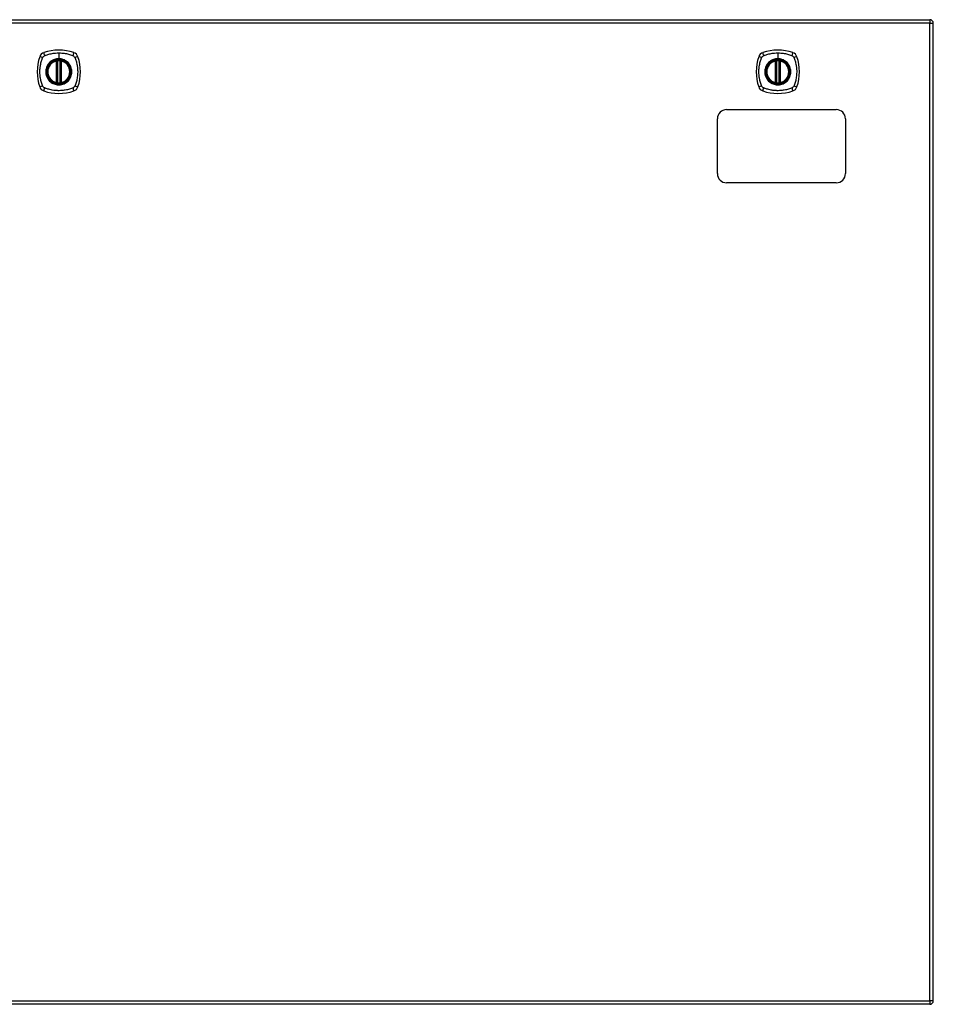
# Model space of a CAD drawing. Header units: inches. Extents: x 67.6 to 163.4, y 47.4 to 74.4.
# Tile 2 of 4: x 90.4 to 115.4, y 47.4 to 74.4. Entities that reach past the tile are written whole.
import ezdxf

# ---------------------------------------------------------------- set-up
doc = ezdxf.new("R2010")
doc.units = ezdxf.units.IN
doc.header["$MEASUREMENT"] = 0
doc.layers.add('Visible Edges(ANSI)', color=7, linetype='Continuous', lineweight=25)
doc.layers.add('Visible Tangent Edges(ANSI)', color=7, linetype='Continuous', lineweight=25)

msp = doc.modelspace()

# ---------------------------------------------------------------- linework, layer by layer
at = {"layer": 'Visible Edges(ANSI)'}
for p, q in [((67.683, 74.361), (115.288, 74.361)), ((115.387, 47.542), (115.387, 74.262)), ((91.426, 72.644), (91.426, 73.23)), ((91.446, 72.64), (91.446, 73.234)), ((91.525, 73.234), (91.525, 72.64)), ((91.545, 73.23), (91.545, 72.644)), ((111.078, 72.644), (111.078, 73.23)), ((111.098, 72.64), (111.098, 73.234)), ((111.176, 73.234), (111.176, 72.64)), ((111.196, 73.23), (111.196, 72.644)), ((109.736, 71.902), (112.736, 71.902)), ((109.486, 70.152), (109.486, 71.652)), ((112.986, 71.652), (112.986, 70.152)), ((112.736, 69.902), (109.736, 69.902)), ((115.288, 47.443), (67.683, 47.443))]:
    msp.add_line(p, q, dxfattribs=at)
for centre, radius in [((91.486, 72.937), 0.32), ((91.486, 72.937), 0.315), ((111.137, 72.937), 0.32), ((111.137, 72.937), 0.315)]:
    msp.add_circle(centre, radius, dxfattribs=at)
for centre, radius, start, end in [((115.288, 74.262), 0.099, 0, 90), ((91.486, 72.248), 1.28, 71.2278, 108.7722), ((111.137, 72.248), 1.28, 71.2278, 108.7722), ((92.175, 72.937), 1.28, 161.2278, 198.7722), ((91.131, 73.292), 0.177, 108.7722, 161.2278), ((91.486, 72.937), 0.313, 103.6344, 256.3656), ((91.486, 72.937), 0.313, 99.784, 103.6344), ((91.415, 73.23), 0.0118, 0, 103.6344), ((91.434, 73.234), 0.0118, 0, 99.784), ((91.486, 72.937), 0.313, 84.7499, 95.2501), ((91.537, 73.234), 0.0118, 80.216, 180), ((91.486, 72.937), 0.313, 76.3656, 80.216), ((91.557, 73.23), 0.0118, 76.3656, 180), ((91.486, 72.937), 0.313, 283.6344, 76.3656), ((91.84, 73.292), 0.177, 18.7722, 71.2278), ((90.797, 72.937), 1.28, 341.2278, 18.7722), ((111.826, 72.937), 1.28, 161.2278, 198.7722), ((110.782, 73.292), 0.177, 108.7722, 161.2278), ((111.137, 72.937), 0.313, 103.6344, 256.3656), ((111.137, 72.937), 0.313, 99.784, 103.6344), ((111.066, 73.23), 0.0118, 0, 103.6344), ((111.086, 73.234), 0.0118, 0, 99.784), ((111.137, 72.937), 0.313, 84.7499, 95.2501), ((111.188, 73.234), 0.0118, 80.216, 180), ((111.137, 72.937), 0.313, 76.3656, 80.216), ((111.208, 73.23), 0.0118, 76.3656, 180), ((111.137, 72.937), 0.313, 283.6344, 76.3656), ((111.492, 73.292), 0.177, 18.7722, 71.2278), ((110.448, 72.937), 1.28, 341.2278, 18.7722), ((91.131, 72.582), 0.177, 198.7722, 251.2278), ((91.486, 73.626), 1.28, 251.2278, 288.7722), ((91.415, 72.644), 0.0118, 256.3656, 0), ((91.486, 72.937), 0.313, 256.3656, 260.216), ((91.434, 72.64), 0.0118, 260.216, 0), ((91.486, 72.937), 0.313, 264.7499, 275.2501), ((91.537, 72.64), 0.0118, 180, 279.784), ((91.486, 72.937), 0.313, 279.784, 283.6344), ((91.557, 72.644), 0.0118, 180, 283.6344), ((91.84, 72.582), 0.177, 288.7722, 341.2278), ((110.782, 72.582), 0.177, 198.7722, 251.2278), ((111.137, 73.626), 1.28, 251.2278, 288.7722), ((111.066, 72.644), 0.0118, 256.3656, 0), ((111.137, 72.937), 0.313, 256.3656, 260.216), ((111.086, 72.64), 0.0118, 260.216, 0), ((111.137, 72.937), 0.313, 264.7499, 275.2501), ((111.188, 72.64), 0.0118, 180, 279.784), ((111.137, 72.937), 0.313, 279.784, 283.6344), ((111.208, 72.644), 0.0118, 180, 283.6344), ((111.492, 72.582), 0.177, 288.7722, 341.2278), ((109.736, 71.652), 0.25, 90, 180), ((112.736, 71.652), 0.25, 0, 90), ((109.736, 70.152), 0.25, 180, 270), ((112.736, 70.152), 0.25, 270, 0), ((115.288, 47.542), 0.099, 270, 0)]:
    msp.add_arc(centre, radius, start, end, dxfattribs=at)
for points, knots in [([(91.457, 73.249), (91.455, 73.249), (91.454, 73.249), (91.45, 73.248), (91.447, 73.248), (91.441, 73.247), (91.438, 73.247), (91.434, 73.246), (91.432, 73.246), (91.432, 73.246)], [0, 0, 0, 0, 0.01176793, 0.01176793, 0.03059662, 0.03059662, 0.06072253, 0.06072253, 0.09414345, 0.09414345, 0.09414345, 0.09414345]), ([(91.539, 73.246), (91.539, 73.246), (91.539, 73.246), (91.538, 73.246), (91.537, 73.246), (91.534, 73.246), (91.531, 73.247), (91.523, 73.248), (91.519, 73.248), (91.514, 73.249)], [0, 0, 0, 0, 0.01176876, 0.01176876, 0.03059878, 0.03059878, 0.0607268, 0.0607268, 0.09415008, 0.09415008, 0.09415008, 0.09415008]), ([(111.108, 73.249), (111.107, 73.249), (111.105, 73.249), (111.101, 73.248), (111.099, 73.248), (111.093, 73.247), (111.09, 73.247), (111.085, 73.246), (111.084, 73.246), (111.084, 73.246)], [0, 0, 0, 0, 0.01176793, 0.01176793, 0.03059662, 0.03059662, 0.06072253, 0.06072253, 0.09414345, 0.09414345, 0.09414345, 0.09414345]), ([(111.19, 73.246), (111.19, 73.246), (111.19, 73.246), (111.189, 73.246), (111.188, 73.246), (111.185, 73.246), (111.182, 73.247), (111.175, 73.248), (111.17, 73.248), (111.166, 73.249)], [0, 0, 0, 0, 0.01176876, 0.01176876, 0.03059878, 0.03059878, 0.0607268, 0.0607268, 0.09415008, 0.09415008, 0.09415008, 0.09415008]), ([(91.432, 72.629), (91.432, 72.629), (91.434, 72.628), (91.438, 72.628), (91.441, 72.627), (91.447, 72.627), (91.45, 72.626), (91.454, 72.626), (91.455, 72.626), (91.457, 72.625)], [0, 0, 0, 0, 0.03342093, 0.03342093, 0.06354683, 0.06354683, 0.08237552, 0.08237552, 0.09414345, 0.09414345, 0.09414345, 0.09414345]), ([(91.514, 72.625), (91.519, 72.626), (91.523, 72.626), (91.531, 72.627), (91.534, 72.628), (91.537, 72.628), (91.538, 72.629), (91.539, 72.629), (91.539, 72.629), (91.539, 72.629)], [0, 0, 0, 0, 0.03342328, 0.03342328, 0.06355131, 0.06355131, 0.08238132, 0.08238132, 0.09415008, 0.09415008, 0.09415008, 0.09415008]), ([(111.084, 72.629), (111.084, 72.629), (111.085, 72.628), (111.09, 72.628), (111.093, 72.627), (111.099, 72.627), (111.101, 72.626), (111.105, 72.626), (111.107, 72.626), (111.108, 72.625)], [0, 0, 0, 0, 0.03342093, 0.03342093, 0.06354683, 0.06354683, 0.08237552, 0.08237552, 0.09414345, 0.09414345, 0.09414345, 0.09414345]), ([(111.166, 72.625), (111.17, 72.626), (111.175, 72.626), (111.182, 72.627), (111.185, 72.628), (111.188, 72.628), (111.189, 72.629), (111.19, 72.629), (111.19, 72.629), (111.19, 72.629)], [0, 0, 0, 0, 0.03342328, 0.03342328, 0.06355131, 0.06355131, 0.08238132, 0.08238132, 0.09415008, 0.09415008, 0.09415008, 0.09415008])]:
    msp.add_open_spline(points, degree=3, knots=knots, dxfattribs=at)
at = {"layer": 'Visible Tangent Edges(ANSI)'}
for p, q in [((115.288, 74.361), (115.288, 74.262)), ((115.288, 74.262), (67.683, 74.262)), ((115.288, 74.262), (115.387, 74.262)), ((115.288, 47.542), (115.288, 74.262)), ((91.415, 73.23), (91.412, 73.241)), ((91.415, 73.23), (91.426, 73.23)), ((91.415, 73.23), (91.415, 72.644)), ((91.426, 73.23), (91.436, 73.23)), ((91.432, 73.246), (91.433, 73.24)), ((91.436, 73.234), (91.446, 73.234)), ((91.436, 72.644), (91.436, 73.23)), ((91.458, 73.237), (91.457, 73.249)), ((91.458, 72.637), (91.458, 73.237)), ((91.486, 73.454), (91.486, 73.294)), ((91.486, 73.289), (91.486, 73.294)), ((91.513, 73.237), (91.514, 73.249)), ((91.513, 73.237), (91.513, 72.637)), ((91.525, 73.234), (91.535, 73.234)), ((91.535, 73.23), (91.545, 73.23)), ((91.535, 73.23), (91.535, 72.644)), ((91.538, 73.24), (91.539, 73.246)), ((91.545, 73.23), (91.557, 73.23)), ((91.559, 73.241), (91.557, 73.23)), ((91.557, 72.644), (91.557, 73.23)), ((111.066, 73.23), (111.063, 73.241)), ((111.066, 73.23), (111.078, 73.23)), ((111.066, 73.23), (111.066, 72.644)), ((111.078, 73.23), (111.088, 73.23)), ((111.084, 73.246), (111.085, 73.24)), ((111.088, 73.234), (111.098, 73.234)), ((111.088, 72.644), (111.088, 73.23)), ((111.11, 73.237), (111.108, 73.249)), ((111.11, 72.637), (111.11, 73.237)), ((111.137, 73.454), (111.137, 73.294)), ((111.137, 73.289), (111.137, 73.294)), ((111.165, 73.237), (111.166, 73.249)), ((111.165, 73.237), (111.165, 72.637)), ((111.176, 73.234), (111.187, 73.234)), ((111.186, 73.23), (111.196, 73.23)), ((111.186, 73.23), (111.186, 72.644)), ((111.189, 73.24), (111.19, 73.246)), ((111.196, 73.23), (111.208, 73.23)), ((111.211, 73.241), (111.208, 73.23)), ((111.208, 72.644), (111.208, 73.23)), ((91.412, 72.633), (91.415, 72.644)), ((91.426, 72.644), (91.415, 72.644)), ((91.436, 72.644), (91.426, 72.644)), ((91.433, 72.635), (91.432, 72.629)), ((91.446, 72.64), (91.436, 72.64)), ((91.457, 72.625), (91.458, 72.637)), ((91.514, 72.625), (91.513, 72.637)), ((91.535, 72.64), (91.525, 72.64)), ((91.545, 72.644), (91.535, 72.644)), ((91.539, 72.629), (91.538, 72.635)), ((91.557, 72.644), (91.545, 72.644)), ((91.557, 72.644), (91.559, 72.633)), ((111.063, 72.633), (111.066, 72.644)), ((111.078, 72.644), (111.066, 72.644)), ((111.088, 72.644), (111.078, 72.644)), ((111.085, 72.635), (111.084, 72.629)), ((111.098, 72.64), (111.088, 72.64)), ((111.108, 72.625), (111.11, 72.637)), ((111.166, 72.625), (111.165, 72.637)), ((111.187, 72.64), (111.176, 72.64)), ((111.196, 72.644), (111.186, 72.644)), ((111.19, 72.629), (111.189, 72.635)), ((111.208, 72.644), (111.196, 72.644)), ((111.208, 72.644), (111.211, 72.633)), ((67.683, 47.542), (115.288, 47.542)), ((115.288, 47.542), (115.288, 47.443)), ((115.387, 47.542), (115.288, 47.542))]:
    msp.add_line(p, q, dxfattribs=at)
for centre, radius in [((91.486, 72.937), 0.346), ((91.486, 72.937), 0.342), ((91.486, 72.937), 0.325), ((91.486, 72.937), 0.324), ((111.137, 72.937), 0.346), ((111.137, 72.937), 0.342), ((111.137, 72.937), 0.325), ((111.137, 72.937), 0.324)]:
    msp.add_circle(centre, radius, dxfattribs=at)
for centre, start, end in [((91.486, 72.937), 103.6344, 256.3656), ((91.486, 72.937), 84.7499, 95.2501), ((91.486, 72.937), 283.6344, 76.3656), ((111.137, 72.937), 103.6344, 256.3656), ((111.137, 72.937), 84.7499, 95.2501), ((111.137, 72.937), 283.6344, 76.3656), ((91.486, 72.937), 264.7499, 275.2501), ((111.137, 72.937), 264.7499, 275.2501)]:
    msp.add_arc(centre, 0.301, start, end, dxfattribs=at)
for centre, major_axis, ratio, start_param, end_param in [((91.073, 73.311), (-0.112, 0.037), 0.042597, 4.975842, 6.113112), ((91.111, 73.349), (-0.037, 0.112), 0.042597, 0.170073, 1.307344), ((91.432, 73.245), (-0.00893, -0.00773), 0.431674, 0, 1.315955), ((91.438, 73.234), (-0.0116, -0.0021), 0.025638, 4.856604, 6.283185), ((91.533, 73.234), (0.0116, -0.0021), 0.025638, 0, 1.426581), ((91.539, 73.245), (0.00893, -0.00773), 0.431674, 4.96723, 6.283185), ((91.86, 73.349), (0.037, 0.112), 0.042597, 4.975842, 6.113112), ((91.898, 73.311), (0.112, 0.037), 0.042597, 0.170073, 1.307344), ((110.725, 73.311), (-0.112, 0.037), 0.042597, 4.975842, 6.113112), ((110.763, 73.349), (-0.037, 0.112), 0.042597, 0.170073, 1.307344), ((111.084, 73.245), (-0.00893, -0.00773), 0.431674, 0, 1.315955), ((111.089, 73.234), (-0.0116, -0.0021), 0.025638, 4.856604, 6.283185), ((111.185, 73.234), (0.0116, -0.0021), 0.025638, 0, 1.426581), ((111.19, 73.245), (0.00893, -0.00773), 0.431674, 4.96723, 6.283185), ((111.511, 73.349), (0.037, 0.112), 0.042597, 4.975842, 6.113112), ((111.549, 73.311), (0.112, 0.037), 0.042597, 0.170073, 1.307344), ((91.073, 72.563), (-0.112, -0.037), 0.042597, 0.170073, 1.307344), ((91.111, 72.525), (-0.037, -0.112), 0.042597, 4.975842, 6.113112), ((91.432, 72.629), (-0.00893, 0.00773), 0.431674, 4.96723, 6.283185), ((91.438, 72.64), (-0.0116, 0.0021), 0.025638, 0, 1.426581), ((91.533, 72.64), (0.0116, 0.0021), 0.025638, 4.856604, 6.283185), ((91.539, 72.629), (0.00893, 0.00773), 0.431674, 0, 1.315955), ((91.86, 72.525), (0.037, -0.112), 0.042597, 0.170073, 1.307344), ((91.898, 72.563), (0.112, -0.037), 0.042597, 4.975842, 6.113112), ((110.725, 72.563), (-0.112, -0.037), 0.042597, 0.170073, 1.307344), ((110.763, 72.525), (-0.037, -0.112), 0.042597, 4.975842, 6.113112), ((111.084, 72.629), (-0.00893, 0.00773), 0.431674, 4.96723, 6.283185), ((111.089, 72.64), (-0.0116, 0.0021), 0.025638, 0, 1.426581), ((111.185, 72.64), (0.0116, 0.0021), 0.025638, 4.856604, 6.283185), ((111.19, 72.629), (0.00893, 0.00773), 0.431674, 0, 1.315955), ((111.511, 72.525), (0.037, -0.112), 0.042597, 0.170073, 1.307344), ((111.549, 72.563), (0.112, -0.037), 0.042597, 4.975842, 6.113112)]:
    msp.add_ellipse(centre, major_axis=major_axis, ratio=ratio, start_param=start_param, end_param=end_param, dxfattribs=at)
for points, knots in [([(91.046, 72.549), (91.044, 72.553), (91.041, 72.557), (91.039, 72.562), (91.026, 72.598), (91.014, 72.635), (90.994, 72.711), (90.986, 72.749), (90.973, 72.834), (90.97, 72.88), (90.969, 72.96), (90.97, 72.994), (90.976, 73.057), (90.98, 73.087), (90.989, 73.138), (90.993, 73.159), (91.003, 73.199), (91.008, 73.218), (91.018, 73.251), (91.023, 73.266), (91.03, 73.287), (91.033, 73.294), (91.037, 73.305), (91.038, 73.309), (91.039, 73.312), (91.041, 73.317), (91.044, 73.321), (91.046, 73.326)], [-2.091632, -2.091632, -2.091632, -2.091632, -2.064284, -2.064284, -2.064284, -1.777358, -1.777358, -1.490428, -1.490428, -1.150828, -1.150828, -0.905556, -0.905556, -0.684969, -0.684969, -0.525188, -0.525188, -0.382476, -0.382476, -0.270594, -0.270594, -0.214652, -0.214652, -0.186063, -0.186063, -0.186063, -0.158711, -0.158711, -0.158711, -0.158711]), ([(91.046, 73.326), (91.046, 73.327), (91.047, 73.328), (91.05, 73.334), (91.053, 73.339), (91.06, 73.348), (91.063, 73.352), (91.067, 73.356)], [-0.07033438, -0.07033438, -0.07033438, -0.07033438, -0.06421309, -0.06421309, -0.02948796, -0.02948796, 0, 0, 0, 0]), ([(91.067, 73.356), (91.075, 73.364), (91.085, 73.371), (91.096, 73.377), (91.097, 73.377), (91.097, 73.377)], [-0.96795364, -0.96795364, -0.96795364, -0.96795364, -0.90021117, -0.90021117, -0.8975441, -0.8975441, -0.8975441, -0.8975441]), ([(91.097, 73.377), (91.101, 73.379), (91.106, 73.381), (91.11, 73.383), (91.114, 73.385), (91.117, 73.386), (91.128, 73.39), (91.135, 73.393), (91.157, 73.4), (91.171, 73.405), (91.205, 73.415), (91.223, 73.42), (91.263, 73.429), (91.285, 73.434), (91.336, 73.443), (91.366, 73.447), (91.426, 73.452), (91.456, 73.454), (91.486, 73.454)], [-2.0916334, -2.0916334, -2.0916334, -2.0916334, -2.0642813, -2.0642813, -2.0642813, -2.0356922, -2.0356922, -1.9797509, -1.9797509, -1.8678685, -1.8678685, -1.7251565, -1.7251565, -1.5653756, -1.5653756, -1.3447881, -1.3447881, -1.1256399, -1.1256399, -1.1256399, -1.1256399]), ([(91.486, 73.289), (91.508, 73.289), (91.531, 73.287), (91.583, 73.277), (91.61, 73.268), (91.663, 73.243), (91.688, 73.227), (91.71, 73.208), (91.744, 73.18), (91.773, 73.146), (91.816, 73.067), (91.83, 73.023), (91.839, 72.943), (91.838, 72.909), (91.822, 72.816), (91.795, 72.759), (91.757, 72.712), (91.729, 72.679), (91.696, 72.651), (91.62, 72.609), (91.578, 72.594), (91.515, 72.586), (91.494, 72.585), (91.435, 72.586), (91.397, 72.594), (91.324, 72.621), (91.29, 72.641), (91.261, 72.666), (91.227, 72.694), (91.198, 72.728), (91.152, 72.812), (91.137, 72.863), (91.132, 72.949), (91.135, 72.984), (91.155, 73.07), (91.18, 73.12), (91.214, 73.162), (91.244, 73.198), (91.28, 73.227), (91.337, 73.257), (91.353, 73.264), (91.407, 73.283), (91.446, 73.289), (91.486, 73.289)], [-3.141593, -3.141593, -3.141593, -3.141593, -2.946484, -2.946484, -2.698623, -2.698623, -2.450768, -2.450768, -2.450768, -2.075295, -2.075295, -1.686192, -1.686192, -1.395223, -1.395223, -0.880236, -0.880236, -0.880236, -0.512165, -0.512165, -0.139879, -0.139879, 0.031355, 0.031355, 0.361026, 0.361026, 0.690691, 0.690691, 0.690691, 1.067939, 1.067939, 1.507093, 1.507093, 1.798938, 1.798938, 2.261677, 2.261677, 2.261677, 2.656394, 2.656394, 2.806973, 2.806973, 3.141593, 3.141593, 3.141593, 3.141593]), ([(91.486, 73.294), (91.446, 73.294), (91.406, 73.287), (91.352, 73.268), (91.335, 73.261), (91.297, 73.241), (91.277, 73.227), (91.258, 73.212)], [-3.1415927, -3.1415927, -3.1415927, -3.1415927, -2.8069728, -2.8069728, -2.6563938, -2.6563938, -2.4492433, -2.4492433, -2.4492433, -2.4492433]), ([(91.433, 73.24), (91.432, 73.24), (91.431, 73.241), (91.429, 73.242), (91.427, 73.242), (91.425, 73.242), (91.424, 73.242), (91.423, 73.242), (91.422, 73.242), (91.421, 73.242), (91.42, 73.242), (91.418, 73.242), (91.417, 73.242), (91.414, 73.242), (91.413, 73.242), (91.412, 73.241)], [0, 0, 0, 0, 0.0147084, 0.0147084, 0.031518, 0.031518, 0.04202399, 0.04202399, 0.04727699, 0.04727699, 0.05568179, 0.05568179, 0.06912947, 0.06912947, 0.08404799, 0.08404799, 0.08404799, 0.08404799]), ([(91.436, 73.234), (91.436, 73.235), (91.435, 73.236), (91.435, 73.237), (91.434, 73.238), (91.434, 73.239), (91.433, 73.24)], [-0.0331638, -0.0331638, -0.0331638, -0.0331638, -0.01452823, -0.01452823, -0.01452823, 0, 0, 0, 0]), ([(91.436, 73.23), (91.436, 73.23), (91.436, 73.231), (91.436, 73.232), (91.436, 73.232), (91.436, 73.233), (91.436, 73.233), (91.436, 73.234), (91.436, 73.234), (91.436, 73.234)], [0, 0, 0, 0, 0.00371762, 0.00371762, 0.00706872, 0.00706872, 0.00916316, 0.00916316, 0.01047218, 0.01047218, 0.01047218, 0.01047218]), ([(91.446, 73.234), (91.446, 73.234), (91.447, 73.234), (91.449, 73.235), (91.451, 73.235), (91.453, 73.236), (91.454, 73.236), (91.456, 73.237), (91.457, 73.237), (91.458, 73.237)], [-0.09414345, -0.09414345, -0.09414345, -0.09414345, -0.06072253, -0.06072253, -0.03059662, -0.03059662, -0.01176793, -0.01176793, 0, 0, 0, 0]), ([(91.486, 73.454), (91.489, 73.454), (91.493, 73.454), (91.543, 73.453), (91.589, 73.449), (91.674, 73.437), (91.712, 73.429), (91.787, 73.409), (91.825, 73.397), (91.861, 73.383), (91.865, 73.381), (91.87, 73.379), (91.874, 73.377)], [-1.1256399, -1.1256399, -1.1256399, -1.1256399, -1.0995163, -1.0995163, -0.7599169, -0.7599169, -0.4729864, -0.4729864, -0.1860606, -0.1860606, -0.1860606, -0.158713, -0.158713, -0.158713, -0.158713]), ([(91.713, 73.212), (91.69, 73.231), (91.665, 73.247), (91.612, 73.272), (91.584, 73.281), (91.532, 73.292), (91.509, 73.294), (91.486, 73.294)], [2.4507676, 2.4507676, 2.4507676, 2.4507676, 2.6986231, 2.6986231, 2.9464842, 2.9464842, 3.1415927, 3.1415927, 3.1415927, 3.1415927]), ([(91.513, 73.237), (91.515, 73.237), (91.517, 73.236), (91.521, 73.235), (91.522, 73.235), (91.524, 73.234), (91.524, 73.234), (91.525, 73.234), (91.525, 73.234), (91.525, 73.234)], [-0.09415008, -0.09415008, -0.09415008, -0.09415008, -0.0607268, -0.0607268, -0.03059878, -0.03059878, -0.01176876, -0.01176876, 0, 0, 0, 0]), ([(91.535, 73.234), (91.535, 73.234), (91.535, 73.234), (91.535, 73.233), (91.535, 73.233), (91.535, 73.232), (91.535, 73.232), (91.535, 73.231), (91.535, 73.23), (91.535, 73.23)], [0, 0, 0, 0, 0.00130902, 0.00130902, 0.00340346, 0.00340346, 0.00675456, 0.00675456, 0.01047218, 0.01047218, 0.01047218, 0.01047218]), ([(91.559, 73.241), (91.558, 73.242), (91.557, 73.242), (91.554, 73.242), (91.552, 73.242), (91.55, 73.242), (91.549, 73.242), (91.548, 73.242), (91.547, 73.242), (91.546, 73.242), (91.545, 73.242), (91.543, 73.242), (91.542, 73.241), (91.54, 73.241), (91.539, 73.24), (91.538, 73.24)], [-0.00107612, -0.00107612, -0.00107612, -0.00107612, 0.01363228, 0.01363228, 0.03044188, 0.03044188, 0.04094788, 0.04094788, 0.04620088, 0.04620088, 0.05460568, 0.05460568, 0.06805335, 0.06805335, 0.08297187, 0.08297187, 0.08297187, 0.08297187]), ([(91.874, 73.377), (91.882, 73.373), (91.889, 73.369), (91.906, 73.355), (91.915, 73.345), (91.923, 73.331), (91.924, 73.328), (91.925, 73.326)], [0, 0, 0, 0, 0.0481127, 0.0481127, 0.1250929, 0.1250929, 0.1407015, 0.1407015, 0.1407015, 0.1407015]), ([(91.925, 73.326), (91.928, 73.321), (91.93, 73.317), (91.932, 73.312), (91.933, 73.309), (91.935, 73.305), (91.938, 73.294), (91.941, 73.287), (91.948, 73.266), (91.953, 73.251), (91.963, 73.218), (91.968, 73.199), (91.978, 73.159), (91.982, 73.138), (91.991, 73.087), (91.995, 73.057), (92.001, 72.994), (92.002, 72.96), (92.002, 72.88), (91.998, 72.834), (91.985, 72.749), (91.977, 72.711), (91.957, 72.635), (91.946, 72.598), (91.932, 72.562), (91.93, 72.557), (91.928, 72.553), (91.925, 72.549)], [-2.091633, -2.091633, -2.091633, -2.091633, -2.064281, -2.064281, -2.064281, -2.035692, -2.035692, -1.979751, -1.979751, -1.867869, -1.867869, -1.725157, -1.725157, -1.565376, -1.565376, -1.344788, -1.344788, -1.099516, -1.099516, -0.759917, -0.759917, -0.472986, -0.472986, -0.186061, -0.186061, -0.186061, -0.158713, -0.158713, -0.158713, -0.158713]), ([(110.697, 72.549), (110.695, 72.553), (110.693, 72.557), (110.691, 72.562), (110.677, 72.598), (110.665, 72.635), (110.645, 72.711), (110.637, 72.749), (110.625, 72.834), (110.621, 72.88), (110.62, 72.96), (110.622, 72.994), (110.627, 73.057), (110.631, 73.087), (110.64, 73.138), (110.645, 73.159), (110.655, 73.199), (110.66, 73.218), (110.67, 73.251), (110.674, 73.266), (110.682, 73.287), (110.684, 73.294), (110.688, 73.305), (110.689, 73.309), (110.691, 73.312), (110.693, 73.317), (110.695, 73.321), (110.697, 73.326)], [-2.091632, -2.091632, -2.091632, -2.091632, -2.064284, -2.064284, -2.064284, -1.777358, -1.777358, -1.490428, -1.490428, -1.150828, -1.150828, -0.905556, -0.905556, -0.684969, -0.684969, -0.525188, -0.525188, -0.382476, -0.382476, -0.270594, -0.270594, -0.214652, -0.214652, -0.186063, -0.186063, -0.186063, -0.158711, -0.158711, -0.158711, -0.158711]), ([(110.697, 73.326), (110.698, 73.327), (110.698, 73.328), (110.701, 73.334), (110.705, 73.339), (110.711, 73.348), (110.715, 73.352), (110.718, 73.356)], [-0.07033438, -0.07033438, -0.07033438, -0.07033438, -0.06421309, -0.06421309, -0.02948796, -0.02948796, 0, 0, 0, 0]), ([(110.718, 73.356), (110.727, 73.364), (110.736, 73.371), (110.748, 73.377), (110.748, 73.377), (110.748, 73.377)], [-0.96795364, -0.96795364, -0.96795364, -0.96795364, -0.90021117, -0.90021117, -0.8975441, -0.8975441, -0.8975441, -0.8975441]), ([(110.748, 73.377), (110.753, 73.379), (110.757, 73.381), (110.762, 73.383), (110.765, 73.385), (110.769, 73.386), (110.78, 73.39), (110.787, 73.393), (110.808, 73.4), (110.823, 73.405), (110.856, 73.415), (110.875, 73.42), (110.915, 73.429), (110.936, 73.434), (110.987, 73.443), (111.017, 73.447), (111.077, 73.452), (111.107, 73.454), (111.137, 73.454)], [-2.0916334, -2.0916334, -2.0916334, -2.0916334, -2.0642813, -2.0642813, -2.0642813, -2.0356922, -2.0356922, -1.9797509, -1.9797509, -1.8678685, -1.8678685, -1.7251565, -1.7251565, -1.5653756, -1.5653756, -1.3447881, -1.3447881, -1.1256399, -1.1256399, -1.1256399, -1.1256399]), ([(111.137, 73.289), (111.16, 73.289), (111.183, 73.287), (111.234, 73.277), (111.262, 73.268), (111.314, 73.243), (111.339, 73.227), (111.362, 73.208), (111.396, 73.18), (111.424, 73.146), (111.468, 73.067), (111.482, 73.023), (111.491, 72.943), (111.49, 72.909), (111.473, 72.816), (111.447, 72.759), (111.408, 72.712), (111.381, 72.679), (111.347, 72.651), (111.272, 72.609), (111.229, 72.594), (111.166, 72.586), (111.146, 72.585), (111.087, 72.586), (111.049, 72.594), (110.976, 72.621), (110.942, 72.641), (110.912, 72.666), (110.878, 72.694), (110.85, 72.728), (110.804, 72.812), (110.789, 72.863), (110.783, 72.949), (110.786, 72.984), (110.806, 73.07), (110.831, 73.12), (110.866, 73.162), (110.895, 73.198), (110.932, 73.227), (110.988, 73.257), (111.005, 73.264), (111.058, 73.283), (111.098, 73.289), (111.137, 73.289)], [-3.141593, -3.141593, -3.141593, -3.141593, -2.946484, -2.946484, -2.698623, -2.698623, -2.450768, -2.450768, -2.450768, -2.075295, -2.075295, -1.686192, -1.686192, -1.395223, -1.395223, -0.880236, -0.880236, -0.880236, -0.512165, -0.512165, -0.139879, -0.139879, 0.031355, 0.031355, 0.361026, 0.361026, 0.690691, 0.690691, 0.690691, 1.067939, 1.067939, 1.507093, 1.507093, 1.798938, 1.798938, 2.261677, 2.261677, 2.261677, 2.656394, 2.656394, 2.806973, 2.806973, 3.141593, 3.141593, 3.141593, 3.141593]), ([(111.137, 73.294), (111.097, 73.294), (111.057, 73.287), (111.003, 73.268), (110.987, 73.261), (110.949, 73.241), (110.928, 73.227), (110.91, 73.212)], [-3.1415927, -3.1415927, -3.1415927, -3.1415927, -2.8069728, -2.8069728, -2.6563938, -2.6563938, -2.4492433, -2.4492433, -2.4492433, -2.4492433]), ([(111.085, 73.24), (111.084, 73.24), (111.083, 73.241), (111.08, 73.242), (111.079, 73.242), (111.076, 73.242), (111.076, 73.242), (111.074, 73.242), (111.074, 73.242), (111.072, 73.242), (111.072, 73.242), (111.07, 73.242), (111.069, 73.242), (111.066, 73.242), (111.065, 73.242), (111.063, 73.241)], [0, 0, 0, 0, 0.0147084, 0.0147084, 0.031518, 0.031518, 0.04202399, 0.04202399, 0.04727699, 0.04727699, 0.05568179, 0.05568179, 0.06912947, 0.06912947, 0.08404799, 0.08404799, 0.08404799, 0.08404799]), ([(111.088, 73.234), (111.087, 73.235), (111.087, 73.236), (111.086, 73.237), (111.086, 73.238), (111.085, 73.239), (111.085, 73.24)], [-0.0331638, -0.0331638, -0.0331638, -0.0331638, -0.01452823, -0.01452823, -0.01452823, 0, 0, 0, 0]), ([(111.088, 73.23), (111.088, 73.23), (111.088, 73.231), (111.088, 73.232), (111.088, 73.232), (111.088, 73.233), (111.088, 73.233), (111.088, 73.234), (111.088, 73.234), (111.088, 73.234)], [0, 0, 0, 0, 0.00371762, 0.00371762, 0.00706872, 0.00706872, 0.00916316, 0.00916316, 0.01047218, 0.01047218, 0.01047218, 0.01047218]), ([(111.098, 73.234), (111.098, 73.234), (111.098, 73.234), (111.101, 73.235), (111.102, 73.235), (111.105, 73.236), (111.106, 73.236), (111.108, 73.237), (111.109, 73.237), (111.11, 73.237)], [-0.09414345, -0.09414345, -0.09414345, -0.09414345, -0.06072253, -0.06072253, -0.03059662, -0.03059662, -0.01176793, -0.01176793, 0, 0, 0, 0]), ([(111.137, 73.454), (111.141, 73.454), (111.144, 73.454), (111.194, 73.453), (111.241, 73.449), (111.325, 73.437), (111.363, 73.429), (111.439, 73.409), (111.476, 73.397), (111.512, 73.383), (111.517, 73.381), (111.521, 73.379), (111.526, 73.377)], [-1.1256399, -1.1256399, -1.1256399, -1.1256399, -1.0995163, -1.0995163, -0.7599169, -0.7599169, -0.4729864, -0.4729864, -0.1860606, -0.1860606, -0.1860606, -0.158713, -0.158713, -0.158713, -0.158713]), ([(111.365, 73.212), (111.342, 73.231), (111.317, 73.247), (111.264, 73.272), (111.235, 73.281), (111.183, 73.292), (111.16, 73.294), (111.137, 73.294)], [2.4507676, 2.4507676, 2.4507676, 2.4507676, 2.6986231, 2.6986231, 2.9464842, 2.9464842, 3.1415927, 3.1415927, 3.1415927, 3.1415927]), ([(111.165, 73.237), (111.167, 73.237), (111.169, 73.236), (111.173, 73.235), (111.174, 73.235), (111.176, 73.234), (111.176, 73.234), (111.176, 73.234), (111.176, 73.234), (111.176, 73.234)], [-0.09415008, -0.09415008, -0.09415008, -0.09415008, -0.0607268, -0.0607268, -0.03059878, -0.03059878, -0.01176876, -0.01176876, 0, 0, 0, 0]), ([(111.187, 73.234), (111.187, 73.234), (111.186, 73.234), (111.186, 73.233), (111.186, 73.233), (111.186, 73.232), (111.186, 73.232), (111.186, 73.231), (111.186, 73.23), (111.186, 73.23)], [0, 0, 0, 0, 0.00130902, 0.00130902, 0.00340346, 0.00340346, 0.00675456, 0.00675456, 0.01047218, 0.01047218, 0.01047218, 0.01047218]), ([(111.211, 73.241), (111.21, 73.242), (111.208, 73.242), (111.205, 73.242), (111.204, 73.242), (111.201, 73.242), (111.2, 73.242), (111.199, 73.242), (111.199, 73.242), (111.197, 73.242), (111.197, 73.242), (111.195, 73.242), (111.194, 73.241), (111.191, 73.241), (111.19, 73.24), (111.189, 73.24)], [-0.00107612, -0.00107612, -0.00107612, -0.00107612, 0.01363228, 0.01363228, 0.03044188, 0.03044188, 0.04094788, 0.04094788, 0.04620088, 0.04620088, 0.05460568, 0.05460568, 0.06805335, 0.06805335, 0.08297187, 0.08297187, 0.08297187, 0.08297187]), ([(111.526, 73.377), (111.533, 73.373), (111.541, 73.369), (111.558, 73.355), (111.567, 73.345), (111.575, 73.331), (111.576, 73.328), (111.577, 73.326)], [0, 0, 0, 0, 0.0481127, 0.0481127, 0.1250929, 0.1250929, 0.1407015, 0.1407015, 0.1407015, 0.1407015]), ([(111.577, 73.326), (111.579, 73.321), (111.581, 73.317), (111.583, 73.312), (111.585, 73.309), (111.586, 73.305), (111.59, 73.294), (111.593, 73.287), (111.6, 73.266), (111.605, 73.251), (111.614, 73.218), (111.62, 73.199), (111.629, 73.159), (111.634, 73.138), (111.643, 73.087), (111.647, 73.057), (111.653, 72.994), (111.654, 72.96), (111.653, 72.88), (111.649, 72.834), (111.637, 72.749), (111.629, 72.711), (111.609, 72.635), (111.597, 72.598), (111.583, 72.562), (111.581, 72.557), (111.579, 72.553), (111.577, 72.549)], [-2.091633, -2.091633, -2.091633, -2.091633, -2.064281, -2.064281, -2.064281, -2.035692, -2.035692, -1.979751, -1.979751, -1.867869, -1.867869, -1.725157, -1.725157, -1.565376, -1.565376, -1.344788, -1.344788, -1.099516, -1.099516, -0.759917, -0.759917, -0.472986, -0.472986, -0.186061, -0.186061, -0.186061, -0.158713, -0.158713, -0.158713, -0.158713]), ([(91.211, 73.165), (91.176, 73.123), (91.151, 73.072), (91.13, 72.985), (91.127, 72.949), (91.133, 72.862), (91.148, 72.811), (91.184, 72.745), (91.197, 72.727), (91.211, 72.71)], [-2.261677, -2.261677, -2.261677, -2.261677, -1.798938, -1.798938, -1.507093, -1.507093, -1.067939, -1.067939, -0.878435, -0.878435, -0.878435, -0.878435]), ([(91.76, 72.71), (91.799, 72.757), (91.826, 72.814), (91.843, 72.908), (91.844, 72.944), (91.835, 73.024), (91.82, 73.069), (91.787, 73.129), (91.774, 73.148), (91.76, 73.165)], [0.880236, 0.880236, 0.880236, 0.880236, 1.395223, 1.395223, 1.686192, 1.686192, 2.075295, 2.075295, 2.263394, 2.263394, 2.263394, 2.263394]), ([(110.862, 73.165), (110.827, 73.123), (110.802, 73.072), (110.782, 72.985), (110.779, 72.949), (110.784, 72.862), (110.799, 72.811), (110.835, 72.745), (110.848, 72.727), (110.862, 72.71)], [-2.261677, -2.261677, -2.261677, -2.261677, -1.798938, -1.798938, -1.507093, -1.507093, -1.067939, -1.067939, -0.878435, -0.878435, -0.878435, -0.878435]), ([(111.412, 72.71), (111.451, 72.757), (111.478, 72.814), (111.494, 72.908), (111.496, 72.944), (111.486, 73.024), (111.472, 73.069), (111.439, 73.129), (111.426, 73.148), (111.412, 73.165)], [0.880236, 0.880236, 0.880236, 0.880236, 1.395223, 1.395223, 1.686192, 1.686192, 2.075295, 2.075295, 2.263394, 2.263394, 2.263394, 2.263394]), ([(91.097, 72.497), (91.095, 72.498), (91.093, 72.499), (91.083, 72.505), (91.076, 72.51), (91.063, 72.521), (91.058, 72.528), (91.05, 72.539), (91.048, 72.544), (91.046, 72.549)], [-0.1406326, -0.1406326, -0.1406326, -0.1406326, -0.1276168, -0.1276168, -0.0774468, -0.0774468, -0.0297872, -0.0297872, 0, 0, 0, 0]), ([(91.874, 72.497), (91.87, 72.495), (91.865, 72.493), (91.861, 72.491), (91.825, 72.477), (91.787, 72.465), (91.712, 72.445), (91.674, 72.437), (91.589, 72.425), (91.543, 72.421), (91.463, 72.42), (91.429, 72.422), (91.366, 72.427), (91.336, 72.431), (91.285, 72.44), (91.263, 72.445), (91.223, 72.455), (91.205, 72.46), (91.171, 72.47), (91.157, 72.474), (91.135, 72.482), (91.128, 72.484), (91.117, 72.488), (91.114, 72.489), (91.11, 72.491), (91.106, 72.493), (91.101, 72.495), (91.097, 72.497)], [-2.091632, -2.091632, -2.091632, -2.091632, -2.064284, -2.064284, -2.064284, -1.777358, -1.777358, -1.490428, -1.490428, -1.150828, -1.150828, -0.905556, -0.905556, -0.684969, -0.684969, -0.525188, -0.525188, -0.382476, -0.382476, -0.270594, -0.270594, -0.214652, -0.214652, -0.186063, -0.186063, -0.186063, -0.158711, -0.158711, -0.158711, -0.158711]), ([(91.258, 72.663), (91.288, 72.638), (91.322, 72.617), (91.396, 72.59), (91.435, 72.582), (91.495, 72.58), (91.515, 72.581), (91.579, 72.59), (91.622, 72.605), (91.679, 72.637), (91.697, 72.649), (91.713, 72.663)], [-0.690691, -0.690691, -0.690691, -0.690691, -0.361026, -0.361026, -0.031355, -0.031355, 0.139879, 0.139879, 0.512165, 0.512165, 0.692534, 0.692534, 0.692534, 0.692534]), ([(91.412, 72.633), (91.413, 72.633), (91.414, 72.632), (91.417, 72.632), (91.419, 72.632), (91.421, 72.632), (91.422, 72.632), (91.424, 72.632), (91.424, 72.632), (91.425, 72.632), (91.426, 72.632), (91.428, 72.633), (91.429, 72.633), (91.431, 72.634), (91.432, 72.634), (91.433, 72.635)], [-0.00107612, -0.00107612, -0.00107612, -0.00107612, 0.01363228, 0.01363228, 0.03044188, 0.03044188, 0.04094788, 0.04094788, 0.04620088, 0.04620088, 0.05460568, 0.05460568, 0.06805335, 0.06805335, 0.08297187, 0.08297187, 0.08297187, 0.08297187]), ([(91.436, 72.64), (91.436, 72.641), (91.436, 72.641), (91.436, 72.641), (91.436, 72.641), (91.436, 72.642), (91.436, 72.643), (91.436, 72.643), (91.436, 72.644), (91.436, 72.644)], [0, 0, 0, 0, 0.00130902, 0.00130902, 0.00340346, 0.00340346, 0.00675456, 0.00675456, 0.01047218, 0.01047218, 0.01047218, 0.01047218]), ([(91.458, 72.637), (91.457, 72.637), (91.456, 72.638), (91.454, 72.638), (91.453, 72.638), (91.451, 72.639), (91.449, 72.639), (91.447, 72.64), (91.446, 72.64), (91.446, 72.64)], [-0.09414345, -0.09414345, -0.09414345, -0.09414345, -0.08237552, -0.08237552, -0.06354683, -0.06354683, -0.03342093, -0.03342093, 0, 0, 0, 0]), ([(91.525, 72.64), (91.525, 72.64), (91.525, 72.64), (91.524, 72.64), (91.524, 72.64), (91.522, 72.64), (91.521, 72.639), (91.517, 72.638), (91.515, 72.638), (91.513, 72.637)], [-0.09415008, -0.09415008, -0.09415008, -0.09415008, -0.08238132, -0.08238132, -0.06355131, -0.06355131, -0.03342328, -0.03342328, 0, 0, 0, 0]), ([(91.535, 72.644), (91.535, 72.644), (91.535, 72.643), (91.535, 72.643), (91.535, 72.642), (91.535, 72.641), (91.535, 72.641), (91.535, 72.641), (91.535, 72.641), (91.535, 72.64)], [0, 0, 0, 0, 0.00371762, 0.00371762, 0.00706872, 0.00706872, 0.00916316, 0.00916316, 0.01047218, 0.01047218, 0.01047218, 0.01047218]), ([(91.535, 72.64), (91.535, 72.639), (91.536, 72.638), (91.536, 72.637), (91.537, 72.636), (91.537, 72.635), (91.538, 72.635)], [-0.0331638, -0.0331638, -0.0331638, -0.0331638, -0.01452823, -0.01452823, -0.01452823, 0, 0, 0, 0]), ([(91.538, 72.635), (91.539, 72.634), (91.54, 72.634), (91.542, 72.633), (91.544, 72.632), (91.546, 72.632), (91.547, 72.632), (91.548, 72.632), (91.549, 72.632), (91.55, 72.632), (91.551, 72.632), (91.553, 72.632), (91.554, 72.632), (91.557, 72.632), (91.558, 72.633), (91.559, 72.633)], [0, 0, 0, 0, 0.0147084, 0.0147084, 0.031518, 0.031518, 0.04202399, 0.04202399, 0.04727699, 0.04727699, 0.05568179, 0.05568179, 0.06912947, 0.06912947, 0.08404799, 0.08404799, 0.08404799, 0.08404799]), ([(91.925, 72.549), (91.922, 72.541), (91.917, 72.534), (91.904, 72.517), (91.893, 72.508), (91.879, 72.5), (91.877, 72.498), (91.874, 72.497)], [0, 0, 0, 0, 0.0481127, 0.0481127, 0.1250929, 0.1250929, 0.1407015, 0.1407015, 0.1407015, 0.1407015]), ([(110.748, 72.497), (110.746, 72.498), (110.744, 72.499), (110.735, 72.505), (110.727, 72.51), (110.715, 72.521), (110.709, 72.528), (110.702, 72.539), (110.699, 72.544), (110.697, 72.549)], [-0.1406326, -0.1406326, -0.1406326, -0.1406326, -0.1276168, -0.1276168, -0.0774468, -0.0774468, -0.0297872, -0.0297872, 0, 0, 0, 0]), ([(111.526, 72.497), (111.521, 72.495), (111.517, 72.493), (111.512, 72.491), (111.476, 72.477), (111.439, 72.465), (111.363, 72.445), (111.325, 72.437), (111.241, 72.425), (111.194, 72.421), (111.114, 72.42), (111.081, 72.422), (111.017, 72.427), (110.987, 72.431), (110.936, 72.44), (110.915, 72.445), (110.875, 72.455), (110.856, 72.46), (110.823, 72.47), (110.808, 72.474), (110.787, 72.482), (110.78, 72.484), (110.769, 72.488), (110.765, 72.489), (110.762, 72.491), (110.757, 72.493), (110.753, 72.495), (110.748, 72.497)], [-2.091632, -2.091632, -2.091632, -2.091632, -2.064284, -2.064284, -2.064284, -1.777358, -1.777358, -1.490428, -1.490428, -1.150828, -1.150828, -0.905556, -0.905556, -0.684969, -0.684969, -0.525188, -0.525188, -0.382476, -0.382476, -0.270594, -0.270594, -0.214652, -0.214652, -0.186063, -0.186063, -0.186063, -0.158711, -0.158711, -0.158711, -0.158711]), ([(110.91, 72.663), (110.94, 72.638), (110.974, 72.617), (111.047, 72.59), (111.086, 72.582), (111.146, 72.58), (111.167, 72.581), (111.23, 72.59), (111.274, 72.605), (111.331, 72.637), (111.348, 72.649), (111.365, 72.663)], [-0.690691, -0.690691, -0.690691, -0.690691, -0.361026, -0.361026, -0.031355, -0.031355, 0.139879, 0.139879, 0.512165, 0.512165, 0.692534, 0.692534, 0.692534, 0.692534]), ([(111.063, 72.633), (111.065, 72.633), (111.066, 72.632), (111.069, 72.632), (111.07, 72.632), (111.073, 72.632), (111.074, 72.632), (111.075, 72.632), (111.076, 72.632), (111.077, 72.632), (111.078, 72.632), (111.079, 72.633), (111.08, 72.633), (111.083, 72.634), (111.084, 72.634), (111.085, 72.635)], [-0.00107612, -0.00107612, -0.00107612, -0.00107612, 0.01363228, 0.01363228, 0.03044188, 0.03044188, 0.04094788, 0.04094788, 0.04620088, 0.04620088, 0.05460568, 0.05460568, 0.06805335, 0.06805335, 0.08297187, 0.08297187, 0.08297187, 0.08297187]), ([(111.088, 72.64), (111.088, 72.641), (111.088, 72.641), (111.088, 72.641), (111.088, 72.641), (111.088, 72.642), (111.088, 72.643), (111.088, 72.643), (111.088, 72.644), (111.088, 72.644)], [0, 0, 0, 0, 0.00130902, 0.00130902, 0.00340346, 0.00340346, 0.00675456, 0.00675456, 0.01047218, 0.01047218, 0.01047218, 0.01047218]), ([(111.11, 72.637), (111.109, 72.637), (111.108, 72.638), (111.106, 72.638), (111.105, 72.638), (111.102, 72.639), (111.101, 72.639), (111.098, 72.64), (111.098, 72.64), (111.098, 72.64)], [-0.09414345, -0.09414345, -0.09414345, -0.09414345, -0.08237552, -0.08237552, -0.06354683, -0.06354683, -0.03342093, -0.03342093, 0, 0, 0, 0]), ([(111.176, 72.64), (111.176, 72.64), (111.176, 72.64), (111.176, 72.64), (111.176, 72.64), (111.174, 72.64), (111.173, 72.639), (111.169, 72.638), (111.167, 72.638), (111.165, 72.637)], [-0.09415008, -0.09415008, -0.09415008, -0.09415008, -0.08238132, -0.08238132, -0.06355131, -0.06355131, -0.03342328, -0.03342328, 0, 0, 0, 0]), ([(111.186, 72.644), (111.186, 72.644), (111.186, 72.643), (111.186, 72.643), (111.186, 72.642), (111.186, 72.641), (111.186, 72.641), (111.186, 72.641), (111.187, 72.641), (111.187, 72.64)], [0, 0, 0, 0, 0.00371762, 0.00371762, 0.00706872, 0.00706872, 0.00916316, 0.00916316, 0.01047218, 0.01047218, 0.01047218, 0.01047218]), ([(111.187, 72.64), (111.187, 72.639), (111.187, 72.638), (111.188, 72.637), (111.188, 72.636), (111.189, 72.635), (111.189, 72.635)], [-0.0331638, -0.0331638, -0.0331638, -0.0331638, -0.01452823, -0.01452823, -0.01452823, 0, 0, 0, 0]), ([(111.189, 72.635), (111.19, 72.634), (111.191, 72.634), (111.194, 72.633), (111.195, 72.632), (111.198, 72.632), (111.199, 72.632), (111.2, 72.632), (111.2, 72.632), (111.202, 72.632), (111.202, 72.632), (111.204, 72.632), (111.206, 72.632), (111.208, 72.632), (111.21, 72.633), (111.211, 72.633)], [0, 0, 0, 0, 0.0147084, 0.0147084, 0.031518, 0.031518, 0.04202399, 0.04202399, 0.04727699, 0.04727699, 0.05568179, 0.05568179, 0.06912947, 0.06912947, 0.08404799, 0.08404799, 0.08404799, 0.08404799]), ([(111.577, 72.549), (111.573, 72.541), (111.569, 72.534), (111.555, 72.517), (111.545, 72.508), (111.531, 72.5), (111.528, 72.498), (111.526, 72.497)], [0, 0, 0, 0, 0.0481127, 0.0481127, 0.1250929, 0.1250929, 0.1407015, 0.1407015, 0.1407015, 0.1407015])]:
    msp.add_open_spline(points, degree=3, knots=knots, dxfattribs=at)
for points in [[(91.538, 73.24), (91.536, 73.238), (91.535, 73.236), (91.535, 73.234)], [(111.189, 73.24), (111.188, 73.238), (111.187, 73.236), (111.187, 73.234)], [(91.258, 73.212), (91.241, 73.198), (91.225, 73.182), (91.211, 73.165)], [(91.76, 73.165), (91.746, 73.182), (91.73, 73.197), (91.713, 73.212)], [(110.91, 73.212), (110.892, 73.198), (110.877, 73.182), (110.862, 73.165)], [(111.412, 73.165), (111.398, 73.182), (111.382, 73.197), (111.365, 73.212)], [(91.211, 72.71), (91.225, 72.692), (91.241, 72.677), (91.258, 72.663)], [(91.713, 72.663), (91.73, 72.677), (91.746, 72.692), (91.76, 72.71)], [(110.862, 72.71), (110.877, 72.692), (110.892, 72.677), (110.91, 72.663)], [(111.365, 72.663), (111.382, 72.677), (111.397, 72.692), (111.412, 72.71)], [(91.433, 72.635), (91.435, 72.636), (91.436, 72.638), (91.436, 72.64)], [(111.085, 72.635), (111.086, 72.636), (111.087, 72.638), (111.088, 72.64)]]:
    msp.add_open_spline(points, degree=3, dxfattribs=at)

doc.saveas('drawing.dxf')
